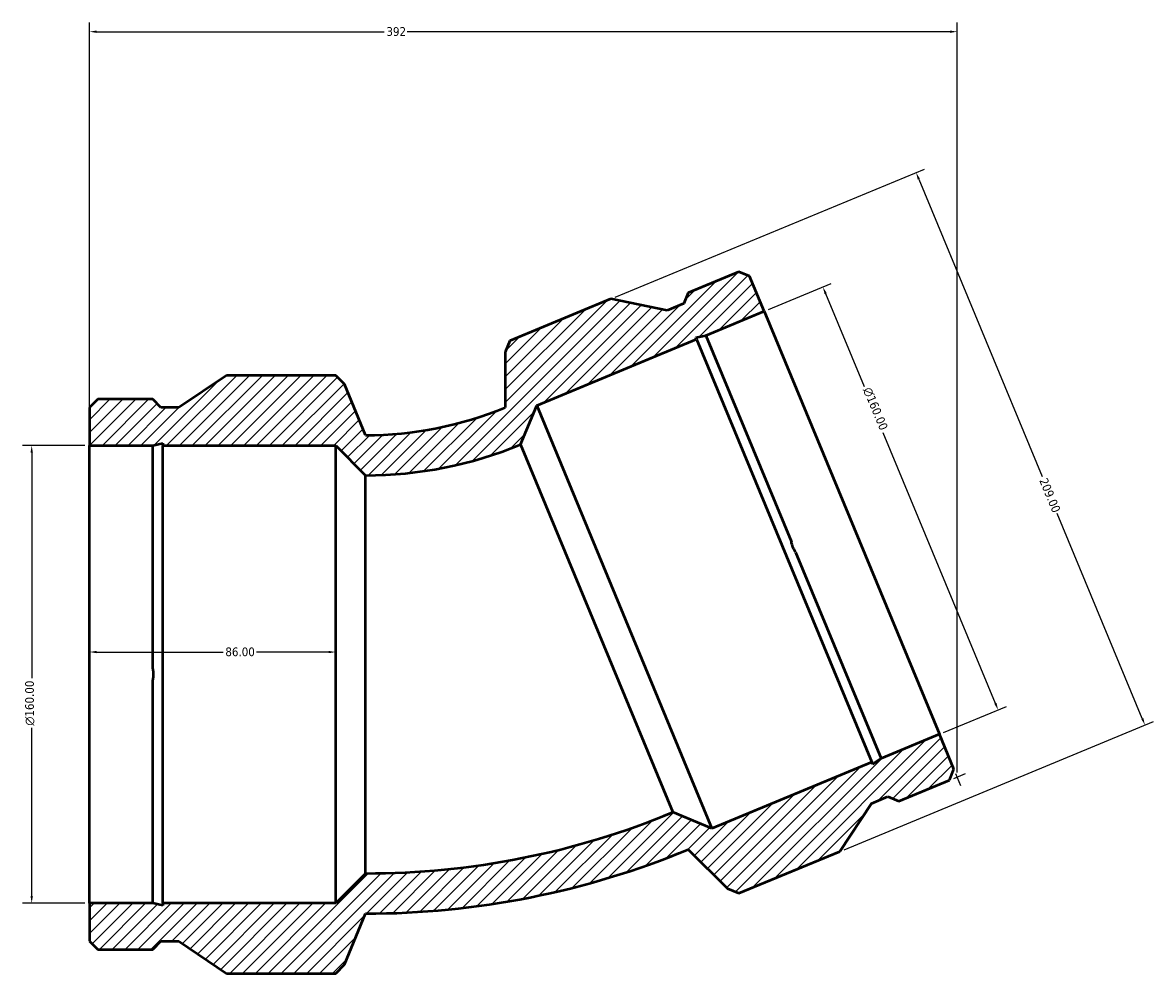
# Model space of a CAD drawing. Header units: millimetres. Extents: x -164 to 1151, y -160 to 974.
# Tile 2 of 6: x -164 to 231, y 617 to 950. Entities that reach past the tile are written whole.
import ezdxf

# ---------------------------------------------------------------- set-up
doc = ezdxf.new("R2010")
doc.units = ezdxf.units.MM
for name, color, linetype, lineweight in [('Dimension (ANSI)', 7, 'Continuous', 25), ('Hatch (ANSI)', 7, 'Continuous', 18), ('Visible (ANSI)', 7, 'Continuous', 50)]:
    doc.layers.add(name, color=color, linetype=linetype, lineweight=lineweight)
doc.styles.add('Note Text (ANSI)', font='tahoma.ttf')
doc.dimstyles.new('Default - mm (ANSI)', dxfattribs={"dimtxt": 3.048, "dimasz": 2.5, "dimexe": 3.175, "dimexo": 1.6002, "dimgap": 0.8, "dimtad": 0, "dimtoh": 1, "dimrnd": 1e-08, "dimzin": 4, "dimdsep": 46, "dimtxsty": 'Note Text (ANSI)', "dimcen": 0.09, "dimdle": 10, "dimclrd": 256, "dimclre": 256, "dimclrt": 256, "dimadec": 1, "dimazin": 1, "dimtfac": 1, "dimtofl": 0, "dimtmove": 0, "dimatfit": 3, "dimfxl": 1, "dimtolj": 1, "dimtzin": 4, "dimlwd": -1, "dimlwe": -1, "dimarcsym": 0})

# ---------------------------------------------------------------- blocks, each defined once
blk = doc.blocks.new('*D7')
at = {"layer": 'Defpoints', "color": 0, "transparency": 16777216}
for p in [(115.22, 857.29), (94.7, 848.79), (155.93, 700.97)]:
    blk.add_point(p, dxfattribs=at)
at = {"layer": 'Dimension (ANSI)', "transparency": 16777216}
for p, q in [((96.18, 849.4), (118.16, 858.51)), ((116.18, 854.98), (129.64, 822.48)), ((175.5, 711.78), (136.31, 806.37)), ((157.41, 701.58), (179.39, 710.68))]:
    blk.add_line(p, q, dxfattribs=at)
for points in [[(116.57, 855.14), (115.8, 854.82), (115.22, 857.29)], [(175.88, 711.94), (175.11, 711.62), (176.45, 709.47)]]:
    blk.add_solid(points, dxfattribs=at)
at = {"layer": 'Dimension (ANSI)', "transparency": 16777216, "insert": (132.07, 822.62), "char_height": 3.048, "attachment_point": 1, "rotation": 292.5, "style": 'Note Text (ANSI)'}
blk.add_mtext('\\A1;\\fAIGDT|b0|i0;\\H3.0480;\\ln\\fTahoma|b0|i0;\\H3.0480;160.00', dxfattribs=at)
blk = doc.blocks.new('*D8')
at = {"layer": 'Defpoints', "color": 0, "transparency": 16777216}
for p in [(41.14, 853.12), (227.76, 704.2), (121.12, 660.03)]:
    blk.add_point(p, dxfattribs=at)
at = {"layer": 'Dimension (ANSI)', "transparency": 16777216}
for p, q in [((42.62, 853.73), (150.72, 898.51)), ((148.74, 894.99), (191.81, 791.01)), ((226.81, 706.51), (197.13, 778.15)), ((122.6, 660.64), (230.7, 705.42))]:
    blk.add_line(p, q, dxfattribs=at)
for points in [[(149.12, 895.14), (148.35, 894.83), (147.78, 897.29)], [(227.19, 706.67), (226.42, 706.35), (227.76, 704.2)]]:
    blk.add_solid(points, dxfattribs=at)
at = {"layer": 'Dimension (ANSI)', "transparency": 16777216, "insert": (193.58, 790.88), "char_height": 3.048, "attachment_point": 1, "rotation": 292.5, "style": 'Note Text (ANSI)'}
blk.add_mtext('\\A1;209.00', dxfattribs=at)
blk = doc.blocks.new('*D9')
at = {"layer": 'Defpoints', "color": 0, "transparency": 16777216}
for p in [(-141, 801.9), (-161.22, 641.9), (-141, 641.9)]:
    blk.add_point(p, dxfattribs=at)
at = {"layer": 'Dimension (ANSI)', "transparency": 16777216}
for p, q in [((-142.6, 801.9), (-164.39, 801.9)), ((-161.22, 799.4), (-161.22, 720.62)), ((-161.22, 644.4), (-161.22, 703.19)), ((-142.6, 641.9), (-164.39, 641.9))]:
    blk.add_line(p, q, dxfattribs=at)
for points in [[(-161.63, 799.4), (-160.8, 799.4), (-161.22, 801.9)], [(-161.63, 644.4), (-160.8, 644.4), (-161.22, 641.9)]]:
    blk.add_solid(points, dxfattribs=at)
at = {"layer": 'Dimension (ANSI)', "transparency": 16777216, "insert": (-163.51, 703.99), "char_height": 3.048, "attachment_point": 1, "rotation": 90, "style": 'Note Text (ANSI)'}
blk.add_mtext('\\A1;\\fAIGDT|b0|i0;\\H3.0480;\\ln\\fTahoma|b0|i0;\\H3.0480;160.00', dxfattribs=at)
blk = doc.blocks.new('*D10')
at = {"layer": 'Defpoints', "color": 0, "transparency": 16777216}
for p in [(-55, 729.71), (-141, 721.9), (-55, 721.9)]:
    blk.add_point(p, dxfattribs=at)
at = {"layer": 'Dimension (ANSI)', "transparency": 16777216}
for p, q in [((-138.5, 729.71), (-94.35, 729.71)), ((-57.5, 729.71), (-82.65, 729.71))]:
    blk.add_line(p, q, dxfattribs=at)
for points in [[(-138.5, 730.13), (-138.5, 729.3), (-141, 729.71)], [(-57.5, 730.13), (-57.5, 729.3), (-55, 729.71)]]:
    blk.add_solid(points, dxfattribs=at)
at = {"layer": 'Dimension (ANSI)', "transparency": 16777216, "insert": (-93.55, 731.31), "char_height": 3.048, "attachment_point": 1, "style": 'Note Text (ANSI)'}
blk.add_mtext('\\A1;86.00', dxfattribs=at)
blk = doc.blocks.new('*D11')
at = {"layer": 'Defpoints', "color": 0, "transparency": 16777216}
for p in [(-141, 946.51), (-141, 801.9), (162.1, 686.06)]:
    blk.add_point(p, dxfattribs=at)
at = {"layer": 'Dimension (ANSI)', "transparency": 16777216}
for p, q in [((-141, 803.5), (-141, 949.68)), ((162.1, 687.66), (162.1, 949.68)), ((-138.5, 946.51), (-38.08, 946.51)), ((159.6, 946.51), (-30, 946.51))]:
    blk.add_line(p, q, dxfattribs=at)
for points in [[(-138.5, 946.93), (-138.5, 946.09), (-141, 946.51)], [(159.6, 946.93), (159.6, 946.09), (162.1, 946.51)]]:
    blk.add_solid(points, dxfattribs=at)
at = {"layer": 'Dimension (ANSI)', "transparency": 16777216, "insert": (-37.28, 948.1), "char_height": 3.048, "attachment_point": 1, "style": 'Note Text (ANSI)'}
blk.add_mtext('\\A1;392', dxfattribs=at)

msp = doc.modelspace()

# ---------------------------------------------------------------- hatches: boundary and pattern name
at = {"layer": 'Hatch (ANSI)'}
h = msp.add_hatch(dxfattribs=at)
h.set_pattern_fill('ANSI31', color=256, scale=25.4, style=0)
h.set_pattern_definition([(45, (0, 0), (-2.245064, 2.245064), [])])
edge = h.paths.add_edge_path()
edge.add_line((-141, 801.905), (-118.944, 801.905))
edge.add_line((-118.944, 801.905), (-115.418, 802.654))
edge.add_line((-115.418, 802.654), (-115.418, 801.905))
edge.add_line((-115.418, 801.905), (-55, 801.905))
edge.add_line((-55, 801.905), (-44.55, 791.455))
edge.add_ellipse((-44.55, 932.926), major_axis=(0, -141.471), ratio=1, start_angle=0, end_angle=22.5)
edge.add_line((9.589, 802.223), (15.244, 815.877))
edge.add_line((15.244, 815.877), (71.063, 838.998))
edge.add_line((71.063, 838.998), (70.777, 839.69))
edge.add_line((70.777, 839.69), (74.321, 840.347))
edge.add_line((74.321, 840.347), (94.698, 848.788))
edge.add_line((94.698, 848.788), (89.625, 861.035))
edge.add_line((89.625, 861.035), (85.857, 862.595))
edge.add_line((85.857, 862.595), (68.144, 855.259))
edge.add_line((68.144, 855.259), (66.584, 851.49))
edge.add_line((66.584, 851.49), (60.823, 849.104))
edge.add_line((60.823, 849.104), (41.138, 853.121))
edge.add_line((41.138, 853.121), (5.868, 838.512))
edge.add_line((5.868, 838.512), (4.212, 834.513))
edge.add_line((4.212, 834.513), (4.212, 815.204))
edge.add_ellipse((-44.55, 932.926), major_axis=(48.762, -117.722), ratio=1, start_angle=337.5, end_angle=360, ccw=False)
edge.add_line((-44.55, 805.505), (-51.939, 823.344))
edge.add_line((-51.939, 823.344), (-55, 826.405))
edge.add_line((-55, 826.405), (-93.175, 826.405))
edge.add_line((-93.175, 826.405), (-109.825, 815.16))
edge.add_line((-109.825, 815.16), (-116.06, 815.16))
edge.add_line((-116.06, 815.16), (-118.944, 818.045))
edge.add_line((-118.944, 818.045), (-138.116, 818.045))
edge.add_line((-138.116, 818.045), (-141, 815.16))
edge.add_line((-141, 815.16), (-141, 801.905))
edge = h.paths.add_edge_path()
edge.add_line((-118.944, 641.905), (-141, 641.905))
edge.add_line((-141, 641.905), (-141, 628.649))
edge.add_line((-141, 628.649), (-138.116, 625.765))
edge.add_line((-138.116, 625.765), (-118.944, 625.765))
edge.add_line((-118.944, 625.765), (-116.06, 628.649))
edge.add_line((-116.06, 628.649), (-109.825, 628.649))
edge.add_line((-109.825, 628.649), (-93.175, 617.405))
edge.add_line((-93.175, 617.405), (-55, 617.405))
edge.add_line((-55, 617.405), (-51.939, 620.465))
edge.add_line((-51.939, 620.465), (-44.55, 638.305))
edge.add_ellipse((-44.55, 932.926), major_axis=(0, -294.621), ratio=1, start_angle=0, end_angle=22.5)
edge.add_line((68.197, 660.731), (81.85, 647.078))
edge.add_line((81.85, 647.078), (85.849, 645.421))
edge.add_line((85.849, 645.421), (121.119, 660.03))
edge.add_line((121.119, 660.03), (132.198, 676.79))
edge.add_line((132.198, 676.79), (137.958, 679.176))
edge.add_line((137.958, 679.176), (141.727, 677.615))
edge.add_line((141.727, 677.615), (159.439, 684.952))
edge.add_line((159.439, 684.952), (161, 688.72))
edge.add_line((161, 688.72), (155.927, 700.967))
edge.add_line((155.927, 700.967), (135.55, 692.527))
edge.add_line((135.55, 692.527), (132.58, 690.485))
edge.add_line((132.58, 690.485), (132.293, 691.177))
edge.add_line((132.293, 691.177), (76.474, 668.056))
edge.add_line((76.474, 668.056), (62.82, 673.712))
edge.add_ellipse((-44.55, 932.926), major_axis=(107.37, -259.214), ratio=1, start_angle=337.5, end_angle=360, ccw=False)
edge.add_line((-44.55, 652.355), (-55, 641.905))
edge.add_line((-55, 641.905), (-115.418, 641.905))
edge.add_line((-115.418, 641.905), (-115.418, 641.155))
edge.add_line((-115.418, 641.155), (-118.944, 641.905))

# ---------------------------------------------------------------- linework, layer by layer
at = {"layer": 'Dimension (ANSI)'}
for p, q in [((160.917, 685.564), (165.037, 687.271)), ((161.612, 687.242), (163.319, 683.122))]:
    msp.add_line(p, q, dxfattribs=at)
at = {"layer": 'Visible (ANSI)'}
for p, q in [((85.857, 862.595), (68.144, 855.259)), ((89.625, 861.035), (85.857, 862.595)), ((94.698, 848.788), (89.625, 861.035)), ((68.144, 855.259), (66.584, 851.49)), ((41.138, 853.121), (5.868, 838.512)), ((60.823, 849.104), (41.138, 853.121)), ((66.584, 851.49), (60.823, 849.104)), ((74.321, 840.347), (94.698, 848.788)), ((94.698, 848.788), (155.927, 700.967)), ((5.868, 838.512), (4.212, 834.513)), ((15.244, 815.877), (71.063, 838.998)), ((70.777, 839.69), (74.321, 840.347)), ((71.063, 838.998), (70.777, 839.69)), ((71.063, 838.998), (132.293, 691.177)), ((74.321, 840.347), (104.2, 768.213)), ((4.212, 834.513), (4.212, 815.204)), ((-93.175, 826.405), (-109.825, 815.16)), ((-55, 826.405), (-93.175, 826.405)), ((-51.939, 823.344), (-55, 826.405)), ((-44.55, 805.505), (-51.939, 823.344)), ((-138.116, 818.045), (-141, 815.16)), ((-118.944, 818.045), (-138.116, 818.045)), ((-116.06, 815.16), (-118.944, 818.045)), ((-141, 815.16), (-141, 801.905)), ((-109.825, 815.16), (-116.06, 815.16)), ((9.589, 802.223), (15.244, 815.877)), ((15.244, 815.877), (76.474, 668.056)), ((-118.944, 801.905), (-115.418, 802.654)), ((-115.418, 802.654), (-115.418, 801.905)), ((9.589, 802.223), (62.82, 673.712)), ((-141, 801.905), (-118.944, 801.905)), ((-141, 641.905), (-141, 801.905)), ((-118.944, 723.827), (-118.944, 801.905)), ((-115.418, 801.905), (-55, 801.905)), ((-115.418, 641.905), (-115.418, 801.905)), ((-55, 801.905), (-44.55, 791.455)), ((-55, 641.905), (-55, 801.905)), ((-44.55, 652.355), (-44.55, 791.455)), ((105.671, 764.661), (135.55, 692.527)), ((-118.944, 641.905), (-118.944, 719.982)), ((155.927, 700.967), (135.55, 692.527)), ((161, 688.72), (155.927, 700.967)), ((135.55, 692.527), (132.58, 690.485)), ((132.293, 691.177), (76.474, 668.056)), ((132.58, 690.485), (132.293, 691.177)), ((159.439, 684.952), (161, 688.72)), ((141.727, 677.615), (159.439, 684.952)), ((121.119, 660.03), (132.198, 676.79)), ((132.198, 676.79), (137.958, 679.176)), ((137.958, 679.176), (141.727, 677.615)), ((76.474, 668.056), (62.82, 673.712)), ((68.197, 660.731), (81.85, 647.078)), ((85.849, 645.421), (121.119, 660.03)), ((-44.55, 652.355), (-55, 641.905)), ((81.85, 647.078), (85.849, 645.421)), ((-118.944, 641.905), (-141, 641.905)), ((-141, 641.905), (-141, 628.649)), ((-115.418, 641.155), (-118.944, 641.905)), ((-55, 641.905), (-115.418, 641.905)), ((-115.418, 641.905), (-115.418, 641.155)), ((-51.939, 620.465), (-44.55, 638.305)), ((-141, 628.649), (-138.116, 625.765)), ((-118.944, 625.765), (-116.06, 628.649)), ((-116.06, 628.649), (-109.825, 628.649)), ((-109.825, 628.649), (-93.175, 617.405)), ((-138.116, 625.765), (-118.944, 625.765)), ((-55, 617.405), (-51.939, 620.465)), ((-93.175, 617.405), (-55, 617.405))]:
    msp.add_line(p, q, dxfattribs=at)
for radius in [127.421, 141.471, 280.571, 294.621]:
    msp.add_arc((-44.55, 932.926), radius, 270, 292.5, dxfattribs=at)
for points in [[(105.671, 764.661), (105.306, 765.208), (105.001, 765.785), (104.521, 766.945), (104.329, 767.568), (104.2, 768.213)], [(-118.944, 723.827), (-118.816, 723.182), (-118.755, 722.532), (-118.755, 721.277), (-118.816, 720.627), (-118.944, 719.982)]]:
    msp.add_open_spline(points, degree=3, knots=[4.24691402, 4.24691402, 4.24691402, 4.24691402, 4.43521552, 4.43521552, 4.62351702, 4.62351702, 4.62351702, 4.62351702], dxfattribs=at)

# ---------------------------------------------------------------- dimensions: what is measured, and where the dimension line sits
at = {"layer": 'Dimension (ANSI)'}
for base, p1, p2, angle, override, picture, middle in [((-141, 946.509), (162.104, 686.056), (-141, 801.905), 180, {"dimtoh": 0, "dimdec": 0, "dimlfac": 1.294239, "dimtp": 0, "dimtm": 0, "dimtdec": 2, "dimatfit": 1}, '*D11', (-34.041, 946.509)), ((227.763, 704.204), (41.138, 853.121), (121.119, 660.03), 112.5, {"dimtoh": 0, "dimdec": 2, "dimtp": 0, "dimtm": 0, "dimtdec": 2, "dimatfit": 1}, '*D8', (194.47, 784.581)), ((-55, 729.715), (-141, 721.905), (-55, 721.905), 180, {"dimtoh": 0, "dimdec": 2, "dimse1": 1, "dimse2": 1, "dimtp": 0, "dimtm": 0, "dimtdec": 2, "dimatfit": 1}, '*D10', (-88.5, 729.715))]:
    dim = msp.add_linear_dim(base=base, p1=p1, p2=p2, angle=angle, dimstyle='Default - mm (ANSI)', override=override, dxfattribs=at)
    dim.commit()
    dim.dimension.update_dxf_attribs({"geometry": picture, "text_midpoint": middle, "dimtype": 160})
for base, p1, p2, angle, picture, middle in [((115.224, 857.29), (155.927, 700.967), (94.698, 848.788), 292.5, '*D7', (132.979, 814.426)), ((-161.215, 641.905), (-141, 801.905), (-141, 641.905), 90, '*D9', (-161.215, 711.905))]:
    dim = msp.add_linear_dim(base=base, p1=p1, p2=p2, angle=angle, text='\\fAIGDT|b0|i0;\\H3.0480;\\ln\\fTahoma|b0|i0;\\H3.0480;<>', dimstyle='Default - mm (ANSI)', override={"dimtoh": 0, "dimdec": 2, "dimtp": 0, "dimtm": 0, "dimtdec": 2, "dimatfit": 1}, dxfattribs=at)
    dim.commit()
    dim.dimension.update_dxf_attribs({"geometry": picture, "text_midpoint": middle, "dimtype": 160})

doc.saveas('drawing.dxf')
